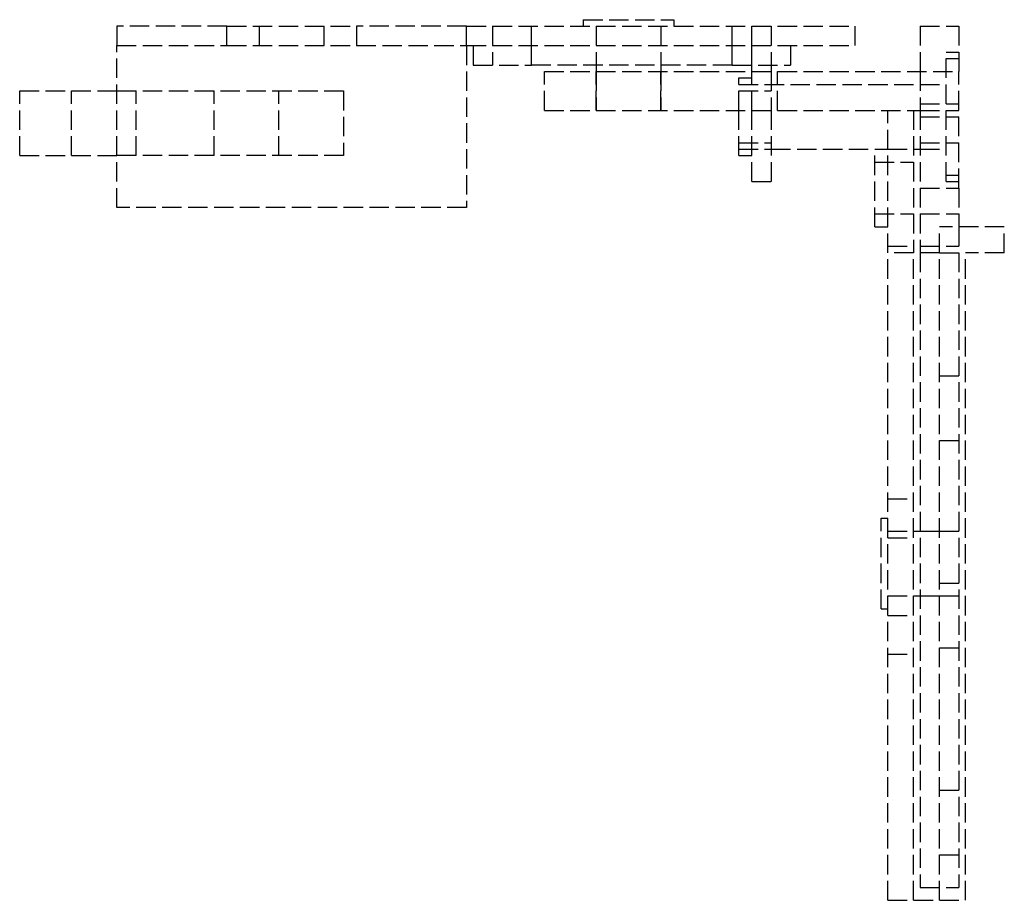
# Model space of a CAD drawing. Header units: millimetres. Extents: x -73 to 3, y -38 to 30.
import ezdxf

# ---------------------------------------------------------------- set-up
doc = ezdxf.new("R2010")
doc.units = ezdxf.units.MM
doc.header["$LTSCALE"] = 10
doc.linetypes.add('ALLCAD_Strich', pattern=[0.2, 0.15, -0.05])
doc.layers.add('BESCH_KONT_sich_schn_seit_2d', color=160, linetype='Continuous')

msp = doc.modelspace()

# ---------------------------------------------------------------- linework, layer by layer
at = {"layer": 'BESCH_KONT_sich_schn_seit_2d', "linetype": 'ALLCAD_Strich', "extrusion": (-1.09476e-47, 1, -2.22045e-16)}
for p, q in [((-29.5, 30), (-22.5, 30)), ((-29.5, 30), (-29.5, 29.5)), ((-22.5, 30), (-22.5, 29.5)), ((-57, 29.5), (-65.5, 29.5)), ((-65.5, 29.5), (-65.5, 28)), ((-57, 28), (-57, 29.5)), ((-57, 29.5), (-47, 29.5)), ((-54.5, 28), (-54.5, 29.5)), ((-49.5, 28), (-49.5, 29.5)), ((-47, 29.5), (-47, 28)), ((-38.5, 29.5), (-47, 29.5)), ((-38.5, 28), (-38.5, 29.5)), ((-38.5, 29.5), (-8.5, 29.5)), ((-36.5, 29.5), (-36.5, 26.5)), ((-33.5, 28), (-33.5, 29.5)), ((-28.5, 29.5), (-28.5, 26.5)), ((-23.5, 29.5), (-23.5, 26.5)), ((-18, 28), (-18, 29.5)), ((-16.5, 28), (-16.5, 29.5)), ((-15, 29.5), (-15, 26.5)), ((-8.5, 28), (-8.5, 29.5)), ((-3.5, 29.5), (-3.5, 26)), ((-3.5, 29.5), (-0.5, 29.5)), ((-0.5, 29.5), (-0.5, 26)), ((-65.5, 28), (-57, 28)), ((-65.5, 15.5), (-65.5, 28)), ((-57, 28), (-47, 28)), ((-47, 28), (-38.5, 28)), ((-38.5, 28), (-38.5, 15.5)), ((-38.5, 28), (-8.5, 28)), ((-38, 28), (-38, 26.5)), ((-33.5, 26.5), (-33.5, 28)), ((-18, 26.5), (-18, 28)), ((-16.5, 26.5), (-16.5, 28)), ((-13.5, 28), (-13.5, 26.5)), ((-1.5, 17.5), (-1.5, 27.5)), ((-1.5, 27.5), (-0.5, 27.5)), ((-1.5, 27), (-0.5, 27)), ((-38, 26.5), (-33.5, 26.5)), ((-18, 26.5), (-33.5, 26.5)), ((-32.5, 23), (-32.5, 26)), ((-32.5, 26), (-0.5, 26)), ((-28.5, 26.5), (-28.5, 26)), ((-28.5, 26), (-28.5, 23)), ((-28.5, 23), (-28.5, 26)), ((-23.5, 26.5), (-23.5, 26)), ((-23.5, 26), (-23.5, 23)), ((-23.5, 23), (-23.5, 26)), ((-18, 26.5), (-13.5, 26.5)), ((-16.5, 26), (-16.5, 26.5)), ((-16.5, 23), (-16.5, 26)), ((-15, 26.5), (-15, 26)), ((-15, 26), (-15, 23)), ((-14.5, 23), (-14.5, 26)), ((-3.5, 26), (-3.5, 23)), ((-0.5, 17), (-0.5, 26)), ((-17.5, 23), (-17.5, 25.5)), ((-17.5, 25.5), (-16.5, 25.5)), ((-73, 24.5), (-69, 24.5)), ((-73, 19.5), (-73, 24.5)), ((-69, 24.5), (-65.5, 24.5)), ((-69, 19.5), (-69, 24.5)), ((-65.5, 24.5), (-48, 24.5)), ((-64, 19.5), (-64, 24.5)), ((-58, 19.5), (-58, 24.5)), ((-53, 19.5), (-53, 24.5)), ((-48, 24.5), (-48, 19.5)), ((-17.5, 25), (-1.5, 25)), ((-17.5, 24.5), (-15, 24.5)), ((-3.5, 25), (-1.5, 25)), ((-32.5, 23), (-3.5, 23)), ((-17.5, 19.5), (-17.5, 23)), ((-16.5, 17.5), (-16.5, 23)), ((-15, 23), (-15, 17.5)), ((-6, 12), (-6, 23)), ((-4, 23), (-4, 12)), ((-3.5, 23.5), (-0.5, 23.5)), ((-3.5, 23), (-3.5, 17)), ((-3.5, 23), (-0.5, 23)), ((-3.5, 22.5), (-3.5, 22.495)), ((-3.5, 22.5), (-0.5, 22.5)), ((-3.497, 22.495), (-3.5, 22.495)), ((-3.498, 22.5), (-3.498, 22.495)), ((-3.497, 22.5), (-3.497, 22.495)), ((-3.497, 22.5), (-3.497, 22.495)), ((-3.497, 22.495), (-3.495, 22.495)), ((-3.496, 22.5), (-3.496, 22.495)), ((-3.495, 22.5), (-3.495, 22.495)), ((-3.495, 22.5), (-3.495, 22.495)), ((-3.495, 22.5), (-3.495, 22.495)), ((-3.495, 22.5), (-3.495, 22.495)), ((-3.492, 22.495), (-3.495, 22.495)), ((-3.494, 22.495), (-3.494, 22.5)), ((-3.494, 22.5), (-3.494, 22.495)), ((-3.493, 22.5), (-3.493, 22.495)), ((-3.492, 22.5), (-3.492, 22.495)), ((-3.492, 22.5), (-3.492, 22.495)), ((-17.5, 20.5), (-15, 20.5)), ((-17.5, 20), (-15, 20)), ((-15, 20), (-7, 20)), ((-7, 14), (-7, 20)), ((-7, 20), (-6, 20)), ((-6, 20), (-4, 20)), ((-4, 20), (-3.5, 20)), ((-3.5, 20.5), (-0.5, 20.5)), ((-3.5, 20), (-1.5, 20)), ((-3.5, 20), (-1.5, 20)), ((-73, 19.5), (-69, 19.5)), ((-69, 19.5), (-65.5, 19.5)), ((-48, 19.5), (-65.5, 19.5)), ((-17.5, 19.5), (-16.5, 19.5)), ((-7, 19), (-4, 19)), ((-16.5, 17.5), (-15, 17.5)), ((-1.5, 18), (-0.5, 18)), ((-1.5, 17.5), (-0.5, 17.5)), ((-3.5, 17), (-3.5, 12)), ((-3.5, 17), (-0.5, 17)), ((-0.5, 17), (-0.5, 14)), ((-38.5, 15.5), (-65.5, 15.5)), ((-7, 15), (-4, 15)), ((-3.5, 15), (-0.5, 15)), ((-7, 14), (-6, 14)), ((3, 14), (-2, 14)), ((-2, -38), (-2, 14)), ((-0.5, 14), (-0.5, -37)), ((3, 12), (3, 14)), ((-6, 12.5), (-4, 12.5)), ((-3.5, 12.5), (-0.5, 12.5)), ((-6, -38), (-6, 12)), ((-2, 12), (-6, 12)), ((-4, -38), (-4, 12)), ((-3.5, 12), (-3.5, -37)), ((-2, 12), (0, 12)), ((3, 12), (0, 12)), ((0, -38), (0, 12)), ((-2, 2.5), (0, 2.5)), ((-2, -2.5), (0, -2.5)), ((-6, -7), (-4, -7)), ((-6.5, -15.5), (-6.5, -8.5)), ((-6.5, -8.5), (-6, -8.5)), ((-6, -9.5), (0, -9.5)), ((-3.5, -9.5), (-0.5, -9.5)), ((-6, -10), (-4, -10)), ((-2, -13.5), (0, -13.5)), ((-6, -14.5), (0, -14.5)), ((-3.5, -14.5), (-0.5, -14.5)), ((-6.5, -15.5), (-6, -15.5)), ((-6, -16), (-4, -16)), ((-6, -19), (-4, -19)), ((-2, -18.5), (0, -18.5)), ((-2, -29.5), (0, -29.5)), ((-2, -34.5), (0, -34.5)), ((-3.5, -37), (-0.5, -37)), ((-6, -38), (-2, -38)), ((-2, -38), (0, -38))]:
    msp.add_line(p, q, dxfattribs=at)

doc.saveas('drawing.dxf')
